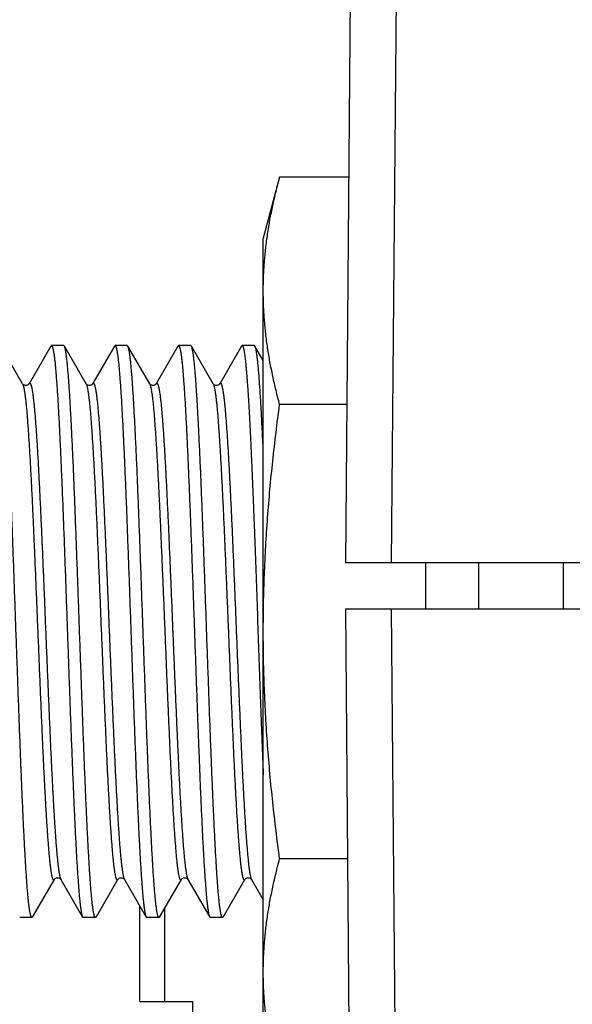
# Model space of a CAD drawing. Header units: inches. Extents: x 0 to 22, y 0 to 17.
# Tile 35 of 56: x 7.515 to 7.756, y 13.949 to 14.379. Entities that reach past the tile are written whole.
import ezdxf

# ---------------------------------------------------------------- set-up
doc = ezdxf.new("R2010")
doc.units = ezdxf.units.IN
doc.header["$LTSCALE"] = 1.21
doc.header["$MEASUREMENT"] = 0
doc.layers.get('0').update_dxf_attribs({"linetype": 'CONTINUOUS'})
doc.layers.add('DIMENSIONS', color=7, linetype='CONTINUOUS')
doc.styles.get("Standard").update_dxf_attribs({"font": 'txt', "width": 0.8})
doc.dimstyles.new('DIMSTYLE_1', dxfattribs={"dimtxt": 0.125, "dimasz": 0.18, "dimexe": 0.18, "dimexo": 0.0625, "dimgap": 0.09, "dimtad": 0, "dimtih": 1, "dimtoh": 1, "dimdec": 3, "dimzin": 4, "dimdsep": 46, "dimtxsty": 'STANDARD', "dimblk": '_FILLED', "dimblk1": '_FILLED', "dimblk2": '_FILLED', "dimcen": 0.09, "dimadec": 0, "dimazin": 0, "dimtp": 0.01, "dimtm": 0.01, "dimtfac": 1, "dimtdec": 3, "dimtofl": 0, "dimtmove": 0, "dimatfit": 3, "dimldrblk": '_FILLED', "dimfxl": 1, "dimtolj": 1, "dimtzin": 4, "dimarcsym": 0})

# ---------------------------------------------------------------- blocks, each defined once
blk = doc.blocks.new('_FILLED')
at = {"color": 0, "linetype": 'BYBLOCK'}
blk.add_solid([(0, 0), (-1, 0.1736), (-1, -0.1736)], dxfattribs=at)
blk = doc.blocks.new('*D0')
at = {"layer": 'DIMENSIONS', "color": 2, "linetype": 'CONTINUOUS'}
for p, q in [((6.30229, 14.52183), (6.30229, 14.88183)), ((7.61793, 14.52183), (6.17729, 14.52183)), ((7.61793, 13.74183), (6.17729, 13.74183)), ((6.30229, 13.74183), (6.30229, 13.38183))]:
    blk.add_line(p, q, dxfattribs=at)
at = {"layer": 'DIMENSIONS', "color": 2, "linetype": 'CONTINUOUS', "xscale": 0.18, "yscale": 0.18, "zscale": 0.18}
for p, rotation in [((6.30229, 14.52183), 270), ((6.30229, 13.74183), 90)]:
    blk.add_blockref('_FILLED', p, dxfattribs=dict(at, rotation=rotation))
at = {"layer": 'DIMENSIONS', "color": 2, "linetype": 'CONTINUOUS', "insert": (6.30229, 14.19433), "char_height": 0.125, "width": 1.225, "attachment_point": 2, "line_spacing_factor": 0.9}
blk.add_mtext('.780{\\Ftxt.shx;\\W1.000000;\\H0.125000; }[19.81]', dxfattribs=at)

msp = doc.modelspace()

# ---------------------------------------------------------------- linework, layer by layer
at = {"color": 7, "linetype": 'CONTINUOUS'}
for p, q in [((7.65729, 14.14183), (7.66043, 14.502)), ((7.62842, 14.31043), (7.62129, 14.28383)), ((7.65876, 14.31043), (7.62842, 14.31043)), ((7.62129, 13.93983), (7.62129, 14.28383)), ((7.51609, 14.22014), (7.50657, 14.23659)), ((7.52845, 14.23659), (7.51893, 14.22014)), ((7.52845, 14.23659), (7.52872, 14.23683)), ((7.53407, 14.23683), (7.52872, 14.23683)), ((7.53434, 14.23659), (7.53407, 14.23683)), ((7.54386, 14.22014), (7.53434, 14.23659)), ((7.55622, 14.23659), (7.5467, 14.22014)), ((7.55622, 14.23659), (7.55649, 14.23683)), ((7.56184, 14.23683), (7.55649, 14.23683)), ((7.56211, 14.23659), (7.56184, 14.23683)), ((7.57163, 14.22014), (7.56211, 14.23659)), ((7.58399, 14.23659), (7.57447, 14.22014)), ((7.58399, 14.23659), (7.58426, 14.23683)), ((7.58961, 14.23683), (7.58426, 14.23683)), ((7.58988, 14.23659), (7.58961, 14.23683)), ((7.5994, 14.22014), (7.58988, 14.23659)), ((7.61176, 14.23659), (7.60224, 14.22014)), ((7.61176, 14.23659), (7.61203, 14.23683)), ((7.61738, 14.23683), (7.61203, 14.23683)), ((7.61765, 14.23659), (7.61738, 14.23683)), ((7.62129, 14.2303), (7.61765, 14.23659)), ((7.65789, 14.21113), (7.62842, 14.21113)), ((11.65729, 14.14183), (7.65729, 14.14183)), ((7.69229, 14.12183), (7.69229, 14.14183)), ((7.71529, 14.14183), (7.71529, 14.12183)), ((7.75229, 14.14183), (7.75229, 14.12183)), ((7.66043, 13.76165), (7.65729, 14.12183)), ((7.65729, 14.12183), (11.65729, 14.12183)), ((7.65824, 14.01252), (7.62842, 14.01252)), ((7.52045, 13.98706), (7.52997, 14.00351)), ((7.53281, 14.00352), (7.53281, 14.00351)), ((7.53281, 14.00351), (7.54233, 13.98706)), ((7.54822, 13.98706), (7.55774, 14.00351)), ((7.56058, 14.00352), (7.56058, 14.00351)), ((7.56058, 14.00351), (7.5701, 13.98706)), ((7.57599, 13.98706), (7.58551, 14.00351)), ((7.58835, 14.00352), (7.58835, 14.00351)), ((7.58835, 14.00351), (7.59787, 13.98706)), ((7.60376, 13.98706), (7.61328, 14.00351)), ((7.61612, 14.00352), (7.61612, 14.00351)), ((7.61612, 14.00351), (7.62129, 13.99458)), ((7.56729, 13.95013), (7.56729, 13.99192)), ((7.57829, 13.95013), (7.57829, 13.99103)), ((7.52018, 13.98683), (7.51483, 13.98683)), ((7.52045, 13.98706), (7.52018, 13.98683)), ((7.54233, 13.98706), (7.5426, 13.98683)), ((7.54795, 13.98683), (7.5426, 13.98683)), ((7.54822, 13.98706), (7.54795, 13.98683)), ((7.5701, 13.98706), (7.57037, 13.98683)), ((7.57572, 13.98683), (7.57037, 13.98683)), ((7.57599, 13.98706), (7.57572, 13.98683)), ((7.59787, 13.98706), (7.59814, 13.98683)), ((7.60349, 13.98683), (7.59814, 13.98683)), ((7.60376, 13.98706), (7.60349, 13.98683)), ((7.56729, 13.95013), (7.59029, 13.95013)), ((7.59029, 13.95013), (7.59029, 13.92313))]:
    msp.add_line(p, q, dxfattribs=at)
at = {"color": 9, "linetype": 'CONTINUOUS'}
for p, q in [((7.67729, 14.14183), (7.67952, 14.39792)), ((7.67952, 13.86574), (7.67729, 14.12183))]:
    msp.add_line(p, q, dxfattribs=at)
at = {"color": 7, "linetype": 'CONTINUOUS'}
for points in [[(7.51893, 14.22014), (7.51892, 14.22013), (7.51888, 14.22008), (7.51881, 14.21999), (7.5187, 14.21987), (7.51852, 14.21974), (7.5183, 14.2196), (7.51801, 14.21949), (7.51769, 14.21942), (7.51736, 14.21942), (7.51701, 14.21949), (7.51671, 14.21961), (7.51647, 14.21975), (7.5163, 14.21989), (7.51619, 14.22), (7.51612, 14.22009), (7.51609, 14.22014), (7.51609, 14.22014)], [(7.5467, 14.22014), (7.54669, 14.22013), (7.54665, 14.22008), (7.54658, 14.21999), (7.54647, 14.21987), (7.54629, 14.21974), (7.54607, 14.2196), (7.54578, 14.21949), (7.54546, 14.21942), (7.54513, 14.21942), (7.54478, 14.21949), (7.54448, 14.21961), (7.54424, 14.21975), (7.54407, 14.21989), (7.54396, 14.22), (7.54389, 14.22009), (7.54386, 14.22014), (7.54386, 14.22014)], [(7.57447, 14.22014), (7.57446, 14.22013), (7.57442, 14.22008), (7.57435, 14.21999), (7.57424, 14.21987), (7.57406, 14.21974), (7.57384, 14.2196), (7.57355, 14.21949), (7.57323, 14.21942), (7.5729, 14.21942), (7.57255, 14.21949), (7.57225, 14.21961), (7.57201, 14.21975), (7.57184, 14.21989), (7.57173, 14.22), (7.57166, 14.22009), (7.57163, 14.22014), (7.57163, 14.22014)], [(7.60224, 14.22014), (7.60223, 14.22013), (7.60219, 14.22008), (7.60212, 14.21999), (7.60201, 14.21987), (7.60183, 14.21974), (7.60161, 14.2196), (7.60132, 14.21949), (7.601, 14.21942), (7.60067, 14.21942), (7.60032, 14.21949), (7.60002, 14.21961), (7.59978, 14.21975), (7.59961, 14.21989), (7.5995, 14.22), (7.59943, 14.22009), (7.5994, 14.22014), (7.5994, 14.22014)], [(7.52997, 14.00351), (7.52997, 14.00352), (7.53001, 14.00356), (7.53007, 14.00365), (7.53019, 14.00377), (7.53036, 14.00391), (7.53059, 14.00405), (7.53089, 14.00417), (7.53124, 14.00424), (7.53158, 14.00423), (7.5319, 14.00416), (7.53218, 14.00405), (7.53241, 14.00392), (7.53258, 14.00378), (7.5327, 14.00366), (7.53277, 14.00358), (7.53281, 14.00352), (7.53281, 14.00352)], [(7.55774, 14.00351), (7.55774, 14.00352), (7.55778, 14.00356), (7.55784, 14.00365), (7.55796, 14.00377), (7.55813, 14.00391), (7.55836, 14.00405), (7.55866, 14.00417), (7.55901, 14.00424), (7.55935, 14.00423), (7.55967, 14.00416), (7.55995, 14.00405), (7.56018, 14.00392), (7.56035, 14.00378), (7.56047, 14.00366), (7.56054, 14.00358), (7.56058, 14.00352), (7.56058, 14.00352)], [(7.58551, 14.00351), (7.58551, 14.00352), (7.58555, 14.00356), (7.58561, 14.00365), (7.58573, 14.00377), (7.5859, 14.00391), (7.58613, 14.00405), (7.58643, 14.00417), (7.58678, 14.00424), (7.58712, 14.00423), (7.58744, 14.00416), (7.58772, 14.00405), (7.58795, 14.00392), (7.58812, 14.00378), (7.58824, 14.00366), (7.58831, 14.00358), (7.58835, 14.00352), (7.58835, 14.00352)], [(7.61328, 14.00351), (7.61328, 14.00352), (7.61332, 14.00356), (7.61338, 14.00365), (7.6135, 14.00377), (7.61367, 14.00391), (7.6139, 14.00405), (7.6142, 14.00417), (7.61455, 14.00424), (7.61489, 14.00423), (7.61521, 14.00416), (7.61549, 14.00405), (7.61572, 14.00392), (7.61589, 14.00378), (7.61601, 14.00366), (7.61608, 14.00358), (7.61612, 14.00352), (7.61612, 14.00352)]]:
    msp.add_lwpolyline(points, dxfattribs=at)
for points, knots in [([(7.62129, 14.26078), (7.62129, 14.26286), (7.62137, 14.26701), (7.62173, 14.27324), (7.62233, 14.27946), (7.62315, 14.28568), (7.62418, 14.29189), (7.62541, 14.29809), (7.62682, 14.30427), (7.62787, 14.30838), (7.62842, 14.31043)], [0, 0, 0, 0, 0.123801, 0.24774, 0.371945, 0.496525, 0.62157, 0.747141, 0.873279, 1, 1, 1, 1]), ([(7.62842, 14.21113), (7.62787, 14.21318), (7.62682, 14.21729), (7.62541, 14.22348), (7.62418, 14.22968), (7.62315, 14.23588), (7.62233, 14.2421), (7.62173, 14.24832), (7.62137, 14.25455), (7.62129, 14.25871), (7.62129, 14.26078)], [0, 0, 0, 0, 0.126721, 0.252859, 0.37843, 0.503475, 0.628055, 0.75226, 0.876199, 1, 1, 1, 1]), ([(7.52018, 13.98683), (7.52016, 13.98683), (7.52013, 13.98683), (7.52007, 13.98686), (7.52002, 13.98691), (7.51997, 13.98697), (7.51991, 13.98706), (7.51986, 13.98716), (7.51981, 13.98727), (7.51975, 13.98741), (7.5197, 13.98756), (7.51963, 13.9878), (7.51954, 13.98815), (7.51943, 13.98862), (7.51932, 13.98916), (7.51922, 13.98977), (7.51911, 13.99045), (7.51901, 13.9912), (7.5189, 13.99203), (7.5188, 13.99292), (7.51865, 13.99424), (7.51847, 13.99607), (7.51826, 13.99846), (7.51805, 14.00111), (7.51783, 14.00402), (7.51762, 14.00718), (7.51741, 14.01059), (7.5172, 14.01422), (7.51699, 14.01809), (7.5167, 14.02366), (7.51634, 14.03113), (7.51591, 14.04063), (7.51549, 14.05079), (7.51507, 14.06151), (7.51464, 14.0727), (7.51422, 14.08425), (7.5138, 14.09606), (7.51337, 14.10802), (7.51295, 14.12001), (7.51253, 14.13192), (7.5121, 14.14365), (7.51168, 14.15508), (7.51126, 14.16611), (7.51083, 14.17664), (7.51041, 14.18657), (7.51005, 14.19443), (7.50976, 14.20035), (7.50955, 14.20448), (7.50934, 14.20841), (7.50913, 14.2121), (7.50892, 14.21557), (7.5087, 14.2188), (7.50849, 14.22178), (7.50828, 14.2245), (7.50807, 14.22696), (7.50789, 14.22885), (7.50774, 14.23022), (7.50764, 14.23115), (7.50753, 14.23201), (7.50742, 14.2328), (7.50732, 14.23352), (7.50721, 14.23417), (7.50711, 14.23475), (7.507, 14.23526), (7.50691, 14.23564), (7.50684, 14.2359), (7.50678, 14.23608), (7.50673, 14.23623), (7.50668, 14.23637), (7.50662, 14.23649), (7.50659, 14.23656), (7.50657, 14.23659)], [0, 0, 0, 0, 0.000215, 0.000454, 0.000733, 0.001063, 0.001451, 0.001901, 0.002417, 0.002998, 0.003647, 0.004364, 0.006005, 0.007924, 0.010122, 0.012598, 0.015354, 0.018386, 0.021696, 0.02528, 0.029137, 0.037664, 0.047257, 0.057896, 0.069557, 0.082213, 0.095835, 0.110393, 0.125852, 0.142178, 0.177277, 0.215366, 0.256092, 0.299081, 0.343934, 0.390237, 0.437562, 0.485472, 0.533522, 0.58127, 0.628272, 0.674096, 0.718317, 0.760525, 0.800332, 0.83737, 0.854743, 0.871297, 0.886995, 0.9018, 0.915679, 0.928599, 0.940532, 0.95145, 0.961329, 0.970146, 0.974151, 0.977883, 0.981342, 0.984524, 0.98743, 0.990058, 0.992406, 0.994476, 0.996268, 0.997059, 0.997782, 0.998437, 0.999024, 0.999544, 1, 1, 1, 1]), ([(7.52872, 14.23683), (7.52873, 14.23683), (7.52877, 14.23682), (7.52883, 14.23679), (7.52888, 14.23674), (7.52893, 14.23668), (7.52899, 14.2366), (7.52904, 14.2365), (7.52909, 14.23638), (7.52914, 14.23624), (7.5292, 14.23609), (7.52927, 14.23585), (7.52936, 14.2355), (7.52947, 14.23503), (7.52957, 14.23449), (7.52968, 14.23388), (7.52978, 14.2332), (7.52989, 14.23245), (7.53, 14.23163), (7.5301, 14.23074), (7.53025, 14.22941), (7.53043, 14.22759), (7.53064, 14.22519), (7.53085, 14.22254), (7.53106, 14.21963), (7.53128, 14.21647), (7.53149, 14.21307), (7.5317, 14.20943), (7.53191, 14.20557), (7.5322, 14.19999), (7.53256, 14.19253), (7.53298, 14.18303), (7.53341, 14.17287), (7.53383, 14.16214), (7.53425, 14.15095), (7.53468, 14.1394), (7.5351, 14.12759), (7.53552, 14.11564), (7.53595, 14.10365), (7.53637, 14.09173), (7.53679, 14.08001), (7.53722, 14.06857), (7.53764, 14.05754), (7.53806, 14.04701), (7.53849, 14.03708), (7.53885, 14.02922), (7.53913, 14.02331), (7.53935, 14.01917), (7.53956, 14.01525), (7.53977, 14.01155), (7.53998, 14.00808), (7.5402, 14.00485), (7.54041, 14.00188), (7.54062, 13.99915), (7.54083, 13.99669), (7.54101, 13.9948), (7.54116, 13.99343), (7.54126, 13.9925), (7.54137, 13.99164), (7.54148, 13.99085), (7.54158, 13.99013), (7.54169, 13.98948), (7.54179, 13.9889), (7.5419, 13.98839), (7.54199, 13.98802), (7.54206, 13.98775), (7.54212, 13.98758), (7.54217, 13.98742), (7.54222, 13.98728), (7.54227, 13.98717), (7.54231, 13.98709), (7.54233, 13.98706)], [0, 0, 0, 0, 0.000215, 0.000454, 0.000733, 0.001063, 0.001451, 0.001901, 0.002417, 0.002998, 0.003647, 0.004364, 0.006005, 0.007924, 0.010122, 0.012598, 0.015354, 0.018386, 0.021696, 0.02528, 0.029137, 0.037664, 0.047257, 0.057896, 0.069557, 0.082213, 0.095835, 0.110393, 0.125852, 0.142178, 0.177277, 0.215366, 0.256092, 0.299081, 0.343934, 0.390237, 0.437562, 0.485472, 0.533522, 0.58127, 0.628272, 0.674096, 0.718317, 0.760525, 0.800332, 0.83737, 0.854743, 0.871297, 0.886995, 0.9018, 0.915679, 0.928599, 0.940532, 0.95145, 0.961329, 0.970146, 0.974151, 0.977883, 0.981342, 0.984524, 0.98743, 0.990058, 0.992406, 0.994476, 0.996268, 0.997059, 0.997782, 0.998437, 0.999024, 0.999544, 1, 1, 1, 1]), ([(7.54795, 13.98683), (7.54793, 13.98683), (7.5479, 13.98683), (7.54784, 13.98686), (7.54779, 13.98691), (7.54774, 13.98697), (7.54768, 13.98706), (7.54763, 13.98716), (7.54758, 13.98727), (7.54752, 13.98741), (7.54747, 13.98756), (7.5474, 13.9878), (7.54731, 13.98815), (7.5472, 13.98862), (7.54709, 13.98916), (7.54699, 13.98977), (7.54688, 13.99045), (7.54678, 13.9912), (7.54667, 13.99203), (7.54657, 13.99292), (7.54642, 13.99424), (7.54624, 13.99607), (7.54603, 13.99846), (7.54582, 14.00111), (7.5456, 14.00402), (7.54539, 14.00718), (7.54518, 14.01059), (7.54497, 14.01422), (7.54476, 14.01809), (7.54447, 14.02366), (7.54411, 14.03113), (7.54368, 14.04063), (7.54326, 14.05079), (7.54284, 14.06151), (7.54241, 14.0727), (7.54199, 14.08425), (7.54157, 14.09606), (7.54114, 14.10802), (7.54072, 14.12001), (7.5403, 14.13192), (7.53987, 14.14365), (7.53945, 14.15508), (7.53903, 14.16611), (7.5386, 14.17664), (7.53818, 14.18657), (7.53782, 14.19443), (7.53753, 14.20035), (7.53732, 14.20448), (7.53711, 14.20841), (7.5369, 14.2121), (7.53669, 14.21557), (7.53647, 14.2188), (7.53626, 14.22178), (7.53605, 14.2245), (7.53584, 14.22696), (7.53566, 14.22885), (7.53551, 14.23022), (7.53541, 14.23115), (7.5353, 14.23201), (7.53519, 14.2328), (7.53509, 14.23352), (7.53498, 14.23417), (7.53488, 14.23475), (7.53477, 14.23526), (7.53468, 14.23564), (7.53461, 14.2359), (7.53455, 14.23608), (7.5345, 14.23623), (7.53445, 14.23637), (7.53439, 14.23649), (7.53436, 14.23656), (7.53434, 14.23659)], [0, 0, 0, 0, 0.000215, 0.000454, 0.000733, 0.001063, 0.001451, 0.001901, 0.002417, 0.002998, 0.003647, 0.004364, 0.006005, 0.007924, 0.010122, 0.012598, 0.015354, 0.018386, 0.021696, 0.02528, 0.029137, 0.037664, 0.047257, 0.057896, 0.069557, 0.082213, 0.095835, 0.110393, 0.125852, 0.142178, 0.177277, 0.215366, 0.256092, 0.299081, 0.343934, 0.390237, 0.437562, 0.485472, 0.533522, 0.58127, 0.628272, 0.674096, 0.718317, 0.760525, 0.800332, 0.83737, 0.854743, 0.871297, 0.886995, 0.9018, 0.915679, 0.928599, 0.940532, 0.95145, 0.961329, 0.970146, 0.974151, 0.977883, 0.981342, 0.984524, 0.98743, 0.990058, 0.992406, 0.994476, 0.996268, 0.997059, 0.997782, 0.998437, 0.999024, 0.999544, 1, 1, 1, 1]), ([(7.55649, 14.23683), (7.5565, 14.23683), (7.55654, 14.23682), (7.5566, 14.23679), (7.55665, 14.23674), (7.5567, 14.23668), (7.55676, 14.2366), (7.55681, 14.2365), (7.55686, 14.23638), (7.55691, 14.23624), (7.55697, 14.23609), (7.55704, 14.23585), (7.55713, 14.2355), (7.55724, 14.23503), (7.55734, 14.23449), (7.55745, 14.23388), (7.55755, 14.2332), (7.55766, 14.23245), (7.55777, 14.23163), (7.55787, 14.23074), (7.55802, 14.22941), (7.5582, 14.22759), (7.55841, 14.22519), (7.55862, 14.22254), (7.55883, 14.21963), (7.55905, 14.21647), (7.55926, 14.21307), (7.55947, 14.20943), (7.55968, 14.20557), (7.55997, 14.19999), (7.56033, 14.19253), (7.56075, 14.18303), (7.56118, 14.17287), (7.5616, 14.16214), (7.56202, 14.15095), (7.56245, 14.1394), (7.56287, 14.12759), (7.56329, 14.11564), (7.56372, 14.10365), (7.56414, 14.09173), (7.56456, 14.08001), (7.56499, 14.06857), (7.56541, 14.05754), (7.56583, 14.04701), (7.56626, 14.03708), (7.56662, 14.02922), (7.5669, 14.02331), (7.56712, 14.01917), (7.56733, 14.01525), (7.56754, 14.01155), (7.56775, 14.00808), (7.56797, 14.00485), (7.56818, 14.00188), (7.56839, 13.99915), (7.5686, 13.99669), (7.56878, 13.9948), (7.56893, 13.99343), (7.56903, 13.9925), (7.56914, 13.99164), (7.56925, 13.99085), (7.56935, 13.99013), (7.56946, 13.98948), (7.56956, 13.9889), (7.56967, 13.98839), (7.56976, 13.98802), (7.56983, 13.98775), (7.56989, 13.98758), (7.56994, 13.98742), (7.56999, 13.98728), (7.57004, 13.98717), (7.57008, 13.98709), (7.5701, 13.98706)], [0, 0, 0, 0, 0.000215, 0.000454, 0.000733, 0.001063, 0.001451, 0.001901, 0.002417, 0.002998, 0.003647, 0.004364, 0.006005, 0.007924, 0.010122, 0.012598, 0.015354, 0.018386, 0.021696, 0.02528, 0.029137, 0.037664, 0.047257, 0.057896, 0.069557, 0.082213, 0.095835, 0.110393, 0.125852, 0.142178, 0.177277, 0.215366, 0.256092, 0.299081, 0.343934, 0.390237, 0.437562, 0.485472, 0.533522, 0.58127, 0.628272, 0.674096, 0.718317, 0.760525, 0.800332, 0.83737, 0.854743, 0.871297, 0.886995, 0.9018, 0.915679, 0.928599, 0.940532, 0.95145, 0.961329, 0.970146, 0.974151, 0.977883, 0.981342, 0.984524, 0.98743, 0.990058, 0.992406, 0.994476, 0.996268, 0.997059, 0.997782, 0.998437, 0.999024, 0.999544, 1, 1, 1, 1]), ([(7.57572, 13.98683), (7.5757, 13.98683), (7.57567, 13.98683), (7.57561, 13.98686), (7.57556, 13.98691), (7.57551, 13.98697), (7.57545, 13.98706), (7.5754, 13.98716), (7.57535, 13.98727), (7.57529, 13.98741), (7.57524, 13.98756), (7.57517, 13.9878), (7.57508, 13.98815), (7.57497, 13.98862), (7.57486, 13.98916), (7.57476, 13.98977), (7.57465, 13.99045), (7.57455, 13.9912), (7.57444, 13.99203), (7.57434, 13.99292), (7.57419, 13.99424), (7.57401, 13.99607), (7.5738, 13.99846), (7.57359, 14.00111), (7.57337, 14.00402), (7.57316, 14.00718), (7.57295, 14.01059), (7.57274, 14.01422), (7.57253, 14.01809), (7.57224, 14.02366), (7.57188, 14.03113), (7.57145, 14.04063), (7.57103, 14.05079), (7.57061, 14.06151), (7.57018, 14.0727), (7.56976, 14.08425), (7.56934, 14.09606), (7.56891, 14.10802), (7.56849, 14.12001), (7.56807, 14.13192), (7.56764, 14.14365), (7.56722, 14.15508), (7.5668, 14.16611), (7.56637, 14.17664), (7.56595, 14.18657), (7.56559, 14.19443), (7.5653, 14.20035), (7.56509, 14.20448), (7.56488, 14.20841), (7.56467, 14.2121), (7.56446, 14.21557), (7.56424, 14.2188), (7.56403, 14.22178), (7.56382, 14.2245), (7.56361, 14.22696), (7.56343, 14.22885), (7.56328, 14.23022), (7.56318, 14.23115), (7.56307, 14.23201), (7.56296, 14.2328), (7.56286, 14.23352), (7.56275, 14.23417), (7.56265, 14.23475), (7.56254, 14.23526), (7.56245, 14.23564), (7.56238, 14.2359), (7.56232, 14.23608), (7.56227, 14.23623), (7.56222, 14.23637), (7.56216, 14.23649), (7.56213, 14.23656), (7.56211, 14.23659)], [0, 0, 0, 0, 0.000215, 0.000454, 0.000733, 0.001063, 0.001451, 0.001901, 0.002417, 0.002998, 0.003647, 0.004364, 0.006005, 0.007924, 0.010122, 0.012598, 0.015354, 0.018386, 0.021696, 0.02528, 0.029137, 0.037664, 0.047257, 0.057896, 0.069557, 0.082213, 0.095835, 0.110393, 0.125852, 0.142178, 0.177277, 0.215366, 0.256092, 0.299081, 0.343934, 0.390237, 0.437562, 0.485472, 0.533522, 0.58127, 0.628272, 0.674096, 0.718317, 0.760525, 0.800332, 0.83737, 0.854743, 0.871297, 0.886995, 0.9018, 0.915679, 0.928599, 0.940532, 0.95145, 0.961329, 0.970146, 0.974151, 0.977883, 0.981342, 0.984524, 0.98743, 0.990058, 0.992406, 0.994476, 0.996268, 0.997059, 0.997782, 0.998437, 0.999024, 0.999544, 1, 1, 1, 1]), ([(7.58426, 14.23683), (7.58427, 14.23683), (7.58431, 14.23682), (7.58437, 14.23679), (7.58442, 14.23674), (7.58447, 14.23668), (7.58453, 14.2366), (7.58458, 14.2365), (7.58463, 14.23638), (7.58468, 14.23624), (7.58474, 14.23609), (7.58481, 14.23585), (7.5849, 14.2355), (7.58501, 14.23503), (7.58511, 14.23449), (7.58522, 14.23388), (7.58532, 14.2332), (7.58543, 14.23245), (7.58554, 14.23163), (7.58564, 14.23074), (7.58579, 14.22941), (7.58597, 14.22759), (7.58618, 14.22519), (7.58639, 14.22254), (7.5866, 14.21963), (7.58682, 14.21647), (7.58703, 14.21307), (7.58724, 14.20943), (7.58745, 14.20557), (7.58774, 14.19999), (7.5881, 14.19253), (7.58852, 14.18303), (7.58895, 14.17287), (7.58937, 14.16214), (7.58979, 14.15095), (7.59022, 14.1394), (7.59064, 14.12759), (7.59106, 14.11564), (7.59149, 14.10365), (7.59191, 14.09173), (7.59233, 14.08001), (7.59276, 14.06857), (7.59318, 14.05754), (7.5936, 14.04701), (7.59403, 14.03708), (7.59439, 14.02922), (7.59467, 14.02331), (7.59489, 14.01917), (7.5951, 14.01525), (7.59531, 14.01155), (7.59552, 14.00808), (7.59574, 14.00485), (7.59595, 14.00188), (7.59616, 13.99915), (7.59637, 13.99669), (7.59655, 13.9948), (7.5967, 13.99343), (7.5968, 13.9925), (7.59691, 13.99164), (7.59702, 13.99085), (7.59712, 13.99013), (7.59723, 13.98948), (7.59733, 13.9889), (7.59744, 13.98839), (7.59753, 13.98802), (7.5976, 13.98775), (7.59766, 13.98758), (7.59771, 13.98742), (7.59776, 13.98728), (7.59781, 13.98717), (7.59785, 13.98709), (7.59787, 13.98706)], [0, 0, 0, 0, 0.000215, 0.000454, 0.000733, 0.001063, 0.001451, 0.001901, 0.002417, 0.002998, 0.003647, 0.004364, 0.006005, 0.007924, 0.010122, 0.012598, 0.015354, 0.018386, 0.021696, 0.02528, 0.029137, 0.037664, 0.047257, 0.057896, 0.069557, 0.082213, 0.095835, 0.110393, 0.125852, 0.142178, 0.177277, 0.215366, 0.256092, 0.299081, 0.343934, 0.390237, 0.437562, 0.485472, 0.533522, 0.58127, 0.628272, 0.674096, 0.718317, 0.760525, 0.800332, 0.83737, 0.854743, 0.871297, 0.886995, 0.9018, 0.915679, 0.928599, 0.940532, 0.95145, 0.961329, 0.970146, 0.974151, 0.977883, 0.981342, 0.984524, 0.98743, 0.990058, 0.992406, 0.994476, 0.996268, 0.997059, 0.997782, 0.998437, 0.999024, 0.999544, 1, 1, 1, 1]), ([(7.60349, 13.98683), (7.60347, 13.98683), (7.60344, 13.98683), (7.60338, 13.98686), (7.60333, 13.98691), (7.60328, 13.98697), (7.60322, 13.98706), (7.60317, 13.98716), (7.60312, 13.98727), (7.60306, 13.98741), (7.60301, 13.98756), (7.60294, 13.9878), (7.60285, 13.98815), (7.60274, 13.98862), (7.60263, 13.98916), (7.60253, 13.98977), (7.60242, 13.99045), (7.60232, 13.9912), (7.60221, 13.99203), (7.60211, 13.99292), (7.60196, 13.99424), (7.60178, 13.99607), (7.60157, 13.99846), (7.60136, 14.00111), (7.60114, 14.00402), (7.60093, 14.00718), (7.60072, 14.01059), (7.60051, 14.01422), (7.6003, 14.01809), (7.60001, 14.02366), (7.59965, 14.03113), (7.59922, 14.04063), (7.5988, 14.05079), (7.59838, 14.06151), (7.59795, 14.0727), (7.59753, 14.08425), (7.59711, 14.09606), (7.59668, 14.10802), (7.59626, 14.12001), (7.59584, 14.13192), (7.59541, 14.14365), (7.59499, 14.15508), (7.59457, 14.16611), (7.59414, 14.17664), (7.59372, 14.18657), (7.59336, 14.19443), (7.59307, 14.20035), (7.59286, 14.20448), (7.59265, 14.20841), (7.59244, 14.2121), (7.59223, 14.21557), (7.59201, 14.2188), (7.5918, 14.22178), (7.59159, 14.2245), (7.59138, 14.22696), (7.5912, 14.22885), (7.59105, 14.23022), (7.59095, 14.23115), (7.59084, 14.23201), (7.59073, 14.2328), (7.59063, 14.23352), (7.59052, 14.23417), (7.59042, 14.23475), (7.59031, 14.23526), (7.59022, 14.23564), (7.59015, 14.2359), (7.59009, 14.23608), (7.59004, 14.23623), (7.58999, 14.23637), (7.58993, 14.23649), (7.5899, 14.23656), (7.58988, 14.23659)], [0, 0, 0, 0, 0.000215, 0.000454, 0.000733, 0.001063, 0.001451, 0.001901, 0.002416, 0.002998, 0.003647, 0.004364, 0.006005, 0.007924, 0.010122, 0.012598, 0.015353, 0.018386, 0.021695, 0.02528, 0.029137, 0.037664, 0.047257, 0.057896, 0.069556, 0.082212, 0.095834, 0.110392, 0.125852, 0.142178, 0.177276, 0.215365, 0.256092, 0.29908, 0.343933, 0.390236, 0.437562, 0.485471, 0.533522, 0.581269, 0.628272, 0.674096, 0.718316, 0.760525, 0.800332, 0.83737, 0.854742, 0.871297, 0.886995, 0.9018, 0.915679, 0.928599, 0.940532, 0.95145, 0.961329, 0.970146, 0.974151, 0.977883, 0.981342, 0.984524, 0.98743, 0.990058, 0.992406, 0.994476, 0.996268, 0.997059, 0.997782, 0.998437, 0.999024, 0.999544, 1, 1, 1, 1]), ([(7.61203, 14.23683), (7.61204, 14.23683), (7.61206, 14.23682), (7.6121, 14.23681), (7.61214, 14.23679), (7.61217, 14.23676), (7.61221, 14.23672), (7.61225, 14.23667), (7.61228, 14.23662), (7.61233, 14.23653), (7.61239, 14.2364), (7.61247, 14.23621), (7.61254, 14.236), (7.61261, 14.23575), (7.61268, 14.23546), (7.61275, 14.23514), (7.61283, 14.23479), (7.61293, 14.23426), (7.61305, 14.23351), (7.61319, 14.23252), (7.61334, 14.23139), (7.61348, 14.23014), (7.61362, 14.22876), (7.61377, 14.22726), (7.61391, 14.22563), (7.61406, 14.22388), (7.6142, 14.22201), (7.6144, 14.21928), (7.61465, 14.21558), (7.61493, 14.21082), (7.61522, 14.20563), (7.61551, 14.20004), (7.6158, 14.19407), (7.61609, 14.18775), (7.61637, 14.1811), (7.61666, 14.17416), (7.61695, 14.16695), (7.61734, 14.15689), (7.61783, 14.14389), (7.6184, 14.12793), (7.61897, 14.11169), (7.61955, 14.09546), (7.62012, 14.07951), (7.62069, 14.06411), (7.62109, 14.05406), (7.62129, 14.04917)], [0, 0, 0, 0, 0.000194, 0.000397, 0.00062, 0.000867, 0.001145, 0.001456, 0.001804, 0.002189, 0.003078, 0.004129, 0.005347, 0.006735, 0.008292, 0.010021, 0.011922, 0.013995, 0.018656, 0.024002, 0.030031, 0.036736, 0.044112, 0.052151, 0.060846, 0.070188, 0.080166, 0.090771, 0.113815, 0.139224, 0.166888, 0.19669, 0.228504, 0.262193, 0.297614, 0.334615, 0.373037, 0.412717, 0.495165, 0.580547, 0.667404, 0.754248, 0.839594, 0.921981, 1, 1, 1, 1]), ([(7.62129, 14.19098), (7.62114, 14.19415), (7.62092, 14.1988), (7.62061, 14.20484), (7.62039, 14.20901), (7.62016, 14.21292), (7.61993, 14.21656), (7.61971, 14.21992), (7.61948, 14.223), (7.61925, 14.22578), (7.61906, 14.22791), (7.6189, 14.22946), (7.61879, 14.23051), (7.61868, 14.23148), (7.61856, 14.23237), (7.61845, 14.23318), (7.61834, 14.23391), (7.61822, 14.23455), (7.61811, 14.23512), (7.61801, 14.23554), (7.61793, 14.23584), (7.61788, 14.23603), (7.61782, 14.2362), (7.61776, 14.23635), (7.61771, 14.23648), (7.61767, 14.23656), (7.61765, 14.23659)], [0, 0, 0, 0, 0.208137, 0.304654, 0.395793, 0.481312, 0.560989, 0.634614, 0.701996, 0.762959, 0.817349, 0.842035, 0.865028, 0.886315, 0.905884, 0.923724, 0.939827, 0.954188, 0.966803, 0.977675, 0.98246, 0.986813, 0.990738, 0.994239, 0.997323, 1, 1, 1, 1]), ([(7.62129, 14.11183), (7.62129, 14.11598), (7.62137, 14.12428), (7.62173, 14.13673), (7.62233, 14.14917), (7.62314, 14.1616), (7.62418, 14.17401), (7.62581, 14.19054), (7.62732, 14.2029), (7.62842, 14.21113)], [0, 0, 0, 0, 0.125, 0.250001, 0.375001, 0.500002, 0.625003, 0.750004, 1, 1, 1, 1]), ([(7.62842, 14.01252), (7.62732, 14.02075), (7.62581, 14.03312), (7.62418, 14.04964), (7.62314, 14.06205), (7.62233, 14.07448), (7.62173, 14.08692), (7.62137, 14.09937), (7.62129, 14.10768), (7.62129, 14.11183)], [0, 0, 0, 0, 0.249996, 0.374997, 0.499998, 0.624999, 0.749999, 0.875, 1, 1, 1, 1]), ([(7.62129, 13.96287), (7.62129, 13.96495), (7.62137, 13.9691), (7.62173, 13.97533), (7.62233, 13.98155), (7.62315, 13.98777), (7.62418, 13.99398), (7.62541, 14.00017), (7.62682, 14.00636), (7.62787, 14.01047), (7.62842, 14.01252)], [0, 0, 0, 0, 0.123801, 0.24774, 0.371945, 0.496525, 0.62157, 0.747141, 0.873279, 1, 1, 1, 1]), ([(7.62842, 13.91322), (7.62787, 13.91527), (7.62682, 13.91938), (7.62541, 13.92557), (7.62418, 13.93176), (7.62315, 13.93797), (7.62233, 13.94419), (7.62173, 13.95041), (7.62137, 13.95664), (7.62129, 13.96079), (7.62129, 13.96287)], [0, 0, 0, 0, 0.126721, 0.252859, 0.37843, 0.503475, 0.628055, 0.75226, 0.876199, 1, 1, 1, 1])]:
    msp.add_open_spline(points, degree=3, knots=knots, dxfattribs=at)
at = {"color": 9, "linetype": 'CONTINUOUS'}
for points, knots in [([(7.51609, 14.22014), (7.5161, 14.22011), (7.51614, 14.22004), (7.5162, 14.21992), (7.51625, 14.21978), (7.51633, 14.21957), (7.51642, 14.21927), (7.51653, 14.21885), (7.51663, 14.21837), (7.51674, 14.21783), (7.51685, 14.21722), (7.51696, 14.21655), (7.51707, 14.21582), (7.51717, 14.21502), (7.51728, 14.21416), (7.51743, 14.21289), (7.51762, 14.21116), (7.51783, 14.2089), (7.51805, 14.2064), (7.51826, 14.20368), (7.51848, 14.20074), (7.5187, 14.19758), (7.51891, 14.19421), (7.51921, 14.18934), (7.51958, 14.18279), (7.52001, 14.17444), (7.52044, 14.16548), (7.52087, 14.15601), (7.5213, 14.14611), (7.52173, 14.13588), (7.52216, 14.12543), (7.52259, 14.11483), (7.52303, 14.10422), (7.52346, 14.09367), (7.52389, 14.0833), (7.52432, 14.0732), (7.52475, 14.06348), (7.52518, 14.05422), (7.52562, 14.04551), (7.52598, 14.03865), (7.52628, 14.03349), (7.52649, 14.0299), (7.52671, 14.02651), (7.52693, 14.02332), (7.52714, 14.02035), (7.52736, 14.0176), (7.52757, 14.01507), (7.52779, 14.01278), (7.52797, 14.01102), (7.52812, 14.00973), (7.52823, 14.00885), (7.52834, 14.00804), (7.52845, 14.00729), (7.52856, 14.0066), (7.52866, 14.00598), (7.52877, 14.00542), (7.52888, 14.00492), (7.52899, 14.00449), (7.52908, 14.00417), (7.52915, 14.00395), (7.52921, 14.0038), (7.52926, 14.00368), (7.52932, 14.00357), (7.52937, 14.00347), (7.52942, 14.00339), (7.52948, 14.00333), (7.52953, 14.00328), (7.52959, 14.00325), (7.52964, 14.00324), (7.5297, 14.00324), (7.52976, 14.00327), (7.52981, 14.0033), (7.52987, 14.00336), (7.52992, 14.00343), (7.52995, 14.00348), (7.52997, 14.00351)], [0, 0, 0, 0, 0.000529, 0.001125, 0.00179, 0.002524, 0.004205, 0.006171, 0.008424, 0.010966, 0.013795, 0.016911, 0.020313, 0.023999, 0.027968, 0.032218, 0.04155, 0.051974, 0.063467, 0.076002, 0.08955, 0.104078, 0.119552, 0.135935, 0.17127, 0.209744, 0.250988, 0.294606, 0.34018, 0.387271, 0.435428, 0.484186, 0.533077, 0.581632, 0.629383, 0.675871, 0.720649, 0.763288, 0.803378, 0.840534, 0.857899, 0.8744, 0.889996, 0.904652, 0.918331, 0.931003, 0.942635, 0.953203, 0.962681, 0.967005, 0.971048, 0.97481, 0.978287, 0.981479, 0.984385, 0.987002, 0.989332, 0.991374, 0.99313, 0.993901, 0.994603, 0.995235, 0.9958, 0.996298, 0.996734, 0.99711, 0.997433, 0.997715, 0.99797, 0.99822, 0.998485, 0.998785, 0.999132, 0.999536, 1, 1, 1, 1]), ([(7.51893, 14.22014), (7.51894, 14.22017), (7.51898, 14.22023), (7.51903, 14.2203), (7.51909, 14.22035), (7.51914, 14.22039), (7.5192, 14.22041), (7.51925, 14.22041), (7.51931, 14.2204), (7.51937, 14.22037), (7.51942, 14.22032), (7.51947, 14.22026), (7.51953, 14.22018), (7.51958, 14.22009), (7.51964, 14.21998), (7.51969, 14.21985), (7.51974, 14.21971), (7.51982, 14.21948), (7.51991, 14.21916), (7.52002, 14.21873), (7.52013, 14.21824), (7.52023, 14.21767), (7.52034, 14.21705), (7.52045, 14.21636), (7.52056, 14.21561), (7.52067, 14.2148), (7.52078, 14.21392), (7.52092, 14.21264), (7.52111, 14.21087), (7.52132, 14.20858), (7.52154, 14.20605), (7.52176, 14.2033), (7.52197, 14.20033), (7.52219, 14.19714), (7.5224, 14.19375), (7.52262, 14.19016), (7.52292, 14.18501), (7.52328, 14.17814), (7.52371, 14.16944), (7.52415, 14.16018), (7.52458, 14.15045), (7.52501, 14.14036), (7.52544, 14.12998), (7.52587, 14.11944), (7.5263, 14.10882), (7.52674, 14.09823), (7.52717, 14.08777), (7.5276, 14.07754), (7.52803, 14.06764), (7.52846, 14.05817), (7.52889, 14.04922), (7.52932, 14.04086), (7.52969, 14.03432), (7.52999, 14.02944), (7.5302, 14.02608), (7.53042, 14.02292), (7.53063, 14.01997), (7.53085, 14.01725), (7.53107, 14.01475), (7.53128, 14.01249), (7.53147, 14.01076), (7.53162, 14.00949), (7.53172, 14.00863), (7.53183, 14.00784), (7.53194, 14.0071), (7.53205, 14.00643), (7.53216, 14.00582), (7.53226, 14.00528), (7.53237, 14.0048), (7.53248, 14.00439), (7.53257, 14.00408), (7.53265, 14.00387), (7.5327, 14.00373), (7.53276, 14.00362), (7.53279, 14.00354), (7.53281, 14.00351)], [0, 0, 0, 0, 0.000464, 0.000868, 0.001215, 0.001515, 0.00178, 0.00203, 0.002285, 0.002567, 0.00289, 0.003267, 0.003702, 0.0042, 0.004765, 0.005397, 0.006098, 0.00687, 0.008626, 0.010668, 0.012998, 0.015615, 0.01852, 0.021712, 0.02519, 0.028951, 0.032995, 0.037318, 0.046796, 0.057364, 0.068997, 0.081668, 0.095347, 0.110003, 0.1256, 0.1421, 0.159465, 0.196621, 0.236711, 0.27935, 0.324128, 0.370616, 0.418367, 0.466922, 0.515813, 0.564571, 0.612728, 0.659819, 0.705393, 0.749012, 0.790256, 0.82873, 0.864064, 0.880447, 0.895922, 0.91045, 0.923997, 0.936533, 0.948026, 0.95845, 0.967782, 0.972032, 0.976001, 0.979687, 0.983089, 0.986205, 0.989034, 0.991576, 0.993829, 0.995795, 0.997476, 0.99821, 0.998875, 0.999471, 1, 1, 1, 1]), ([(7.54386, 14.22014), (7.54387, 14.22011), (7.54391, 14.22004), (7.54397, 14.21992), (7.54402, 14.21978), (7.5441, 14.21957), (7.54419, 14.21927), (7.5443, 14.21885), (7.5444, 14.21837), (7.54451, 14.21783), (7.54462, 14.21722), (7.54473, 14.21655), (7.54484, 14.21582), (7.54494, 14.21502), (7.54505, 14.21416), (7.5452, 14.21289), (7.54539, 14.21116), (7.5456, 14.2089), (7.54582, 14.2064), (7.54603, 14.20368), (7.54625, 14.20074), (7.54647, 14.19758), (7.54668, 14.19421), (7.54698, 14.18934), (7.54735, 14.18279), (7.54778, 14.17444), (7.54821, 14.16548), (7.54864, 14.15601), (7.54907, 14.14611), (7.5495, 14.13588), (7.54993, 14.12543), (7.55036, 14.11483), (7.5508, 14.10422), (7.55123, 14.09367), (7.55166, 14.0833), (7.55209, 14.0732), (7.55252, 14.06348), (7.55295, 14.05422), (7.55339, 14.04551), (7.55375, 14.03865), (7.55405, 14.03349), (7.55426, 14.0299), (7.55448, 14.02651), (7.5547, 14.02332), (7.55491, 14.02035), (7.55513, 14.0176), (7.55534, 14.01507), (7.55556, 14.01278), (7.55574, 14.01102), (7.55589, 14.00973), (7.556, 14.00885), (7.55611, 14.00804), (7.55622, 14.00729), (7.55633, 14.0066), (7.55643, 14.00598), (7.55654, 14.00542), (7.55665, 14.00492), (7.55676, 14.00449), (7.55685, 14.00417), (7.55692, 14.00395), (7.55698, 14.0038), (7.55703, 14.00368), (7.55709, 14.00357), (7.55714, 14.00347), (7.55719, 14.00339), (7.55725, 14.00333), (7.5573, 14.00328), (7.55736, 14.00325), (7.55741, 14.00324), (7.55747, 14.00324), (7.55753, 14.00327), (7.55758, 14.0033), (7.55764, 14.00336), (7.55769, 14.00343), (7.55772, 14.00348), (7.55774, 14.00351)], [0, 0, 0, 0, 0.000529, 0.001125, 0.00179, 0.002524, 0.004205, 0.006171, 0.008424, 0.010966, 0.013795, 0.016911, 0.020313, 0.023999, 0.027968, 0.032218, 0.04155, 0.051974, 0.063467, 0.076002, 0.08955, 0.104078, 0.119552, 0.135935, 0.17127, 0.209744, 0.250988, 0.294606, 0.34018, 0.387271, 0.435428, 0.484186, 0.533077, 0.581632, 0.629383, 0.675871, 0.720649, 0.763288, 0.803378, 0.840534, 0.857899, 0.8744, 0.889996, 0.904652, 0.918331, 0.931003, 0.942635, 0.953203, 0.962681, 0.967005, 0.971048, 0.97481, 0.978287, 0.981479, 0.984385, 0.987002, 0.989332, 0.991374, 0.99313, 0.993901, 0.994603, 0.995235, 0.9958, 0.996298, 0.996734, 0.99711, 0.997433, 0.997715, 0.99797, 0.99822, 0.998485, 0.998785, 0.999132, 0.999536, 1, 1, 1, 1]), ([(7.5467, 14.22014), (7.54671, 14.22017), (7.54675, 14.22023), (7.5468, 14.2203), (7.54686, 14.22035), (7.54691, 14.22039), (7.54697, 14.22041), (7.54702, 14.22041), (7.54708, 14.2204), (7.54714, 14.22037), (7.54719, 14.22032), (7.54724, 14.22026), (7.5473, 14.22018), (7.54735, 14.22009), (7.54741, 14.21998), (7.54746, 14.21985), (7.54751, 14.21971), (7.54759, 14.21948), (7.54768, 14.21916), (7.54779, 14.21873), (7.5479, 14.21824), (7.548, 14.21767), (7.54811, 14.21705), (7.54822, 14.21636), (7.54833, 14.21561), (7.54844, 14.2148), (7.54855, 14.21392), (7.54869, 14.21264), (7.54888, 14.21087), (7.54909, 14.20858), (7.54931, 14.20605), (7.54953, 14.2033), (7.54974, 14.20033), (7.54996, 14.19714), (7.55017, 14.19375), (7.55039, 14.19016), (7.55069, 14.18501), (7.55105, 14.17814), (7.55148, 14.16944), (7.55192, 14.16018), (7.55235, 14.15045), (7.55278, 14.14036), (7.55321, 14.12998), (7.55364, 14.11944), (7.55407, 14.10882), (7.55451, 14.09823), (7.55494, 14.08777), (7.55537, 14.07754), (7.5558, 14.06764), (7.55623, 14.05817), (7.55666, 14.04922), (7.55709, 14.04086), (7.55746, 14.03432), (7.55776, 14.02944), (7.55797, 14.02608), (7.55819, 14.02292), (7.5584, 14.01997), (7.55862, 14.01725), (7.55884, 14.01475), (7.55905, 14.01249), (7.55924, 14.01076), (7.55939, 14.00949), (7.55949, 14.00863), (7.5596, 14.00784), (7.55971, 14.0071), (7.55982, 14.00643), (7.55993, 14.00582), (7.56003, 14.00528), (7.56014, 14.0048), (7.56025, 14.00439), (7.56034, 14.00408), (7.56042, 14.00387), (7.56047, 14.00373), (7.56053, 14.00362), (7.56056, 14.00354), (7.56058, 14.00351)], [0, 0, 0, 0, 0.000464, 0.000868, 0.001215, 0.001515, 0.00178, 0.00203, 0.002285, 0.002567, 0.00289, 0.003267, 0.003702, 0.0042, 0.004765, 0.005397, 0.006098, 0.00687, 0.008626, 0.010668, 0.012998, 0.015615, 0.01852, 0.021712, 0.02519, 0.028951, 0.032995, 0.037318, 0.046796, 0.057364, 0.068997, 0.081668, 0.095347, 0.110003, 0.1256, 0.1421, 0.159465, 0.196621, 0.236711, 0.27935, 0.324128, 0.370616, 0.418367, 0.466922, 0.515813, 0.564571, 0.612728, 0.659819, 0.705393, 0.749012, 0.790256, 0.82873, 0.864064, 0.880447, 0.895922, 0.91045, 0.923997, 0.936533, 0.948026, 0.95845, 0.967782, 0.972032, 0.976001, 0.979687, 0.983089, 0.986205, 0.989034, 0.991576, 0.993829, 0.995795, 0.997476, 0.99821, 0.998875, 0.999471, 1, 1, 1, 1]), ([(7.57163, 14.22014), (7.57164, 14.22011), (7.57168, 14.22004), (7.57174, 14.21992), (7.57179, 14.21978), (7.57187, 14.21957), (7.57196, 14.21927), (7.57207, 14.21885), (7.57217, 14.21837), (7.57228, 14.21783), (7.57239, 14.21722), (7.5725, 14.21655), (7.57261, 14.21582), (7.57271, 14.21502), (7.57282, 14.21416), (7.57297, 14.21289), (7.57316, 14.21116), (7.57337, 14.2089), (7.57359, 14.2064), (7.5738, 14.20368), (7.57402, 14.20074), (7.57424, 14.19758), (7.57445, 14.19421), (7.57475, 14.18934), (7.57512, 14.18279), (7.57555, 14.17444), (7.57598, 14.16548), (7.57641, 14.15601), (7.57684, 14.14611), (7.57727, 14.13588), (7.5777, 14.12543), (7.57813, 14.11483), (7.57857, 14.10422), (7.579, 14.09367), (7.57943, 14.0833), (7.57986, 14.0732), (7.58029, 14.06348), (7.58072, 14.05422), (7.58116, 14.04551), (7.58152, 14.03865), (7.58182, 14.03349), (7.58203, 14.0299), (7.58225, 14.02651), (7.58247, 14.02332), (7.58268, 14.02035), (7.5829, 14.0176), (7.58311, 14.01507), (7.58333, 14.01278), (7.58351, 14.01102), (7.58366, 14.00973), (7.58377, 14.00885), (7.58388, 14.00804), (7.58399, 14.00729), (7.5841, 14.0066), (7.5842, 14.00598), (7.58431, 14.00542), (7.58442, 14.00492), (7.58453, 14.00449), (7.58462, 14.00417), (7.58469, 14.00395), (7.58475, 14.0038), (7.5848, 14.00368), (7.58486, 14.00357), (7.58491, 14.00347), (7.58496, 14.00339), (7.58502, 14.00333), (7.58507, 14.00328), (7.58513, 14.00325), (7.58518, 14.00324), (7.58524, 14.00324), (7.5853, 14.00327), (7.58535, 14.0033), (7.58541, 14.00336), (7.58546, 14.00343), (7.58549, 14.00348), (7.58551, 14.00351)], [0, 0, 0, 0, 0.000529, 0.001125, 0.00179, 0.002524, 0.004205, 0.006171, 0.008424, 0.010966, 0.013795, 0.016911, 0.020313, 0.023999, 0.027968, 0.032218, 0.04155, 0.051974, 0.063467, 0.076002, 0.08955, 0.104078, 0.119552, 0.135935, 0.17127, 0.209744, 0.250988, 0.294606, 0.34018, 0.387271, 0.435428, 0.484186, 0.533077, 0.581632, 0.629383, 0.675871, 0.720649, 0.763288, 0.803378, 0.840534, 0.857899, 0.8744, 0.889996, 0.904652, 0.918331, 0.931003, 0.942635, 0.953203, 0.962681, 0.967005, 0.971048, 0.97481, 0.978287, 0.981479, 0.984385, 0.987002, 0.989332, 0.991374, 0.99313, 0.993901, 0.994603, 0.995235, 0.9958, 0.996298, 0.996734, 0.99711, 0.997433, 0.997715, 0.99797, 0.99822, 0.998485, 0.998785, 0.999132, 0.999536, 1, 1, 1, 1]), ([(7.57447, 14.22014), (7.57448, 14.22017), (7.57452, 14.22023), (7.57457, 14.2203), (7.57463, 14.22035), (7.57468, 14.22039), (7.57474, 14.22041), (7.57479, 14.22041), (7.57485, 14.2204), (7.57491, 14.22037), (7.57496, 14.22032), (7.57501, 14.22026), (7.57507, 14.22018), (7.57512, 14.22009), (7.57518, 14.21998), (7.57523, 14.21985), (7.57528, 14.21971), (7.57536, 14.21948), (7.57545, 14.21916), (7.57556, 14.21873), (7.57567, 14.21824), (7.57577, 14.21767), (7.57588, 14.21705), (7.57599, 14.21636), (7.5761, 14.21561), (7.57621, 14.2148), (7.57632, 14.21392), (7.57646, 14.21264), (7.57665, 14.21087), (7.57686, 14.20858), (7.57708, 14.20605), (7.5773, 14.2033), (7.57751, 14.20033), (7.57773, 14.19714), (7.57794, 14.19375), (7.57816, 14.19016), (7.57846, 14.18501), (7.57882, 14.17814), (7.57925, 14.16944), (7.57969, 14.16018), (7.58012, 14.15045), (7.58055, 14.14036), (7.58098, 14.12998), (7.58141, 14.11944), (7.58184, 14.10882), (7.58228, 14.09823), (7.58271, 14.08777), (7.58314, 14.07754), (7.58357, 14.06764), (7.584, 14.05817), (7.58443, 14.04922), (7.58486, 14.04086), (7.58523, 14.03432), (7.58553, 14.02944), (7.58574, 14.02608), (7.58596, 14.02292), (7.58617, 14.01997), (7.58639, 14.01725), (7.58661, 14.01475), (7.58682, 14.01249), (7.58701, 14.01076), (7.58716, 14.00949), (7.58726, 14.00863), (7.58737, 14.00784), (7.58748, 14.0071), (7.58759, 14.00643), (7.5877, 14.00582), (7.5878, 14.00528), (7.58791, 14.0048), (7.58802, 14.00439), (7.58811, 14.00408), (7.58819, 14.00387), (7.58824, 14.00373), (7.5883, 14.00362), (7.58833, 14.00354), (7.58835, 14.00351)], [0, 0, 0, 0, 0.000464, 0.000868, 0.001215, 0.001515, 0.00178, 0.00203, 0.002285, 0.002567, 0.00289, 0.003267, 0.003702, 0.0042, 0.004765, 0.005397, 0.006098, 0.00687, 0.008626, 0.010668, 0.012998, 0.015615, 0.01852, 0.021712, 0.02519, 0.028951, 0.032995, 0.037318, 0.046796, 0.057364, 0.068997, 0.081668, 0.095347, 0.110003, 0.1256, 0.1421, 0.159465, 0.196621, 0.236711, 0.27935, 0.324128, 0.370616, 0.418367, 0.466922, 0.515813, 0.564571, 0.612728, 0.659819, 0.705393, 0.749012, 0.790256, 0.82873, 0.864064, 0.880447, 0.895922, 0.91045, 0.923997, 0.936533, 0.948026, 0.95845, 0.967782, 0.972032, 0.976001, 0.979687, 0.983089, 0.986205, 0.989034, 0.991576, 0.993829, 0.995795, 0.997476, 0.99821, 0.998875, 0.999471, 1, 1, 1, 1]), ([(7.5994, 14.22014), (7.59941, 14.22011), (7.59945, 14.22004), (7.59951, 14.21992), (7.59956, 14.21978), (7.59964, 14.21957), (7.59973, 14.21927), (7.59984, 14.21885), (7.59994, 14.21837), (7.60005, 14.21783), (7.60016, 14.21722), (7.60027, 14.21655), (7.60038, 14.21582), (7.60048, 14.21502), (7.60059, 14.21416), (7.60074, 14.21289), (7.60093, 14.21116), (7.60114, 14.2089), (7.60136, 14.2064), (7.60157, 14.20368), (7.60179, 14.20074), (7.60201, 14.19758), (7.60222, 14.19421), (7.60252, 14.18934), (7.60289, 14.18279), (7.60332, 14.17444), (7.60375, 14.16548), (7.60418, 14.15601), (7.60461, 14.14611), (7.60504, 14.13588), (7.60547, 14.12543), (7.6059, 14.11483), (7.60634, 14.10422), (7.60677, 14.09367), (7.6072, 14.0833), (7.60763, 14.0732), (7.60806, 14.06348), (7.60849, 14.05422), (7.60893, 14.04551), (7.60929, 14.03865), (7.60959, 14.03349), (7.6098, 14.0299), (7.61002, 14.02651), (7.61024, 14.02332), (7.61045, 14.02035), (7.61067, 14.0176), (7.61088, 14.01507), (7.6111, 14.01278), (7.61128, 14.01102), (7.61143, 14.00973), (7.61154, 14.00885), (7.61165, 14.00804), (7.61176, 14.00729), (7.61187, 14.0066), (7.61197, 14.00598), (7.61208, 14.00542), (7.61219, 14.00492), (7.6123, 14.00449), (7.61239, 14.00417), (7.61246, 14.00395), (7.61252, 14.0038), (7.61257, 14.00368), (7.61263, 14.00357), (7.61268, 14.00347), (7.61273, 14.00339), (7.61279, 14.00333), (7.61284, 14.00328), (7.6129, 14.00325), (7.61295, 14.00324), (7.61301, 14.00324), (7.61307, 14.00327), (7.61312, 14.0033), (7.61318, 14.00336), (7.61323, 14.00343), (7.61326, 14.00348), (7.61328, 14.00351)], [0, 0, 0, 0, 0.000529, 0.001125, 0.00179, 0.002524, 0.004205, 0.006171, 0.008424, 0.010966, 0.013795, 0.016911, 0.020313, 0.023999, 0.027968, 0.032218, 0.04155, 0.051974, 0.063467, 0.076002, 0.08955, 0.104078, 0.119552, 0.135935, 0.17127, 0.209744, 0.250988, 0.294606, 0.34018, 0.387271, 0.435428, 0.484186, 0.533077, 0.581632, 0.629383, 0.675871, 0.720649, 0.763288, 0.803378, 0.840534, 0.857899, 0.8744, 0.889996, 0.904652, 0.918331, 0.931003, 0.942635, 0.953203, 0.962681, 0.967005, 0.971048, 0.97481, 0.978287, 0.981479, 0.984385, 0.987002, 0.989332, 0.991374, 0.99313, 0.993901, 0.994603, 0.995235, 0.9958, 0.996298, 0.996734, 0.99711, 0.997433, 0.997715, 0.99797, 0.99822, 0.998485, 0.998785, 0.999132, 0.999536, 1, 1, 1, 1]), ([(7.60224, 14.22014), (7.60225, 14.22017), (7.60229, 14.22023), (7.60234, 14.2203), (7.6024, 14.22035), (7.60245, 14.22039), (7.60251, 14.22041), (7.60256, 14.22041), (7.60262, 14.2204), (7.60268, 14.22037), (7.60273, 14.22032), (7.60278, 14.22026), (7.60284, 14.22018), (7.60289, 14.22009), (7.60295, 14.21998), (7.603, 14.21985), (7.60305, 14.21971), (7.60313, 14.21948), (7.60322, 14.21916), (7.60333, 14.21873), (7.60344, 14.21824), (7.60354, 14.21767), (7.60365, 14.21705), (7.60376, 14.21636), (7.60387, 14.21561), (7.60398, 14.2148), (7.60409, 14.21392), (7.60423, 14.21264), (7.60442, 14.21087), (7.60463, 14.20858), (7.60485, 14.20605), (7.60507, 14.2033), (7.60528, 14.20033), (7.6055, 14.19714), (7.60571, 14.19375), (7.60593, 14.19016), (7.60623, 14.18501), (7.60659, 14.17814), (7.60702, 14.16944), (7.60746, 14.16018), (7.60789, 14.15045), (7.60832, 14.14036), (7.60875, 14.12998), (7.60918, 14.11944), (7.60961, 14.10882), (7.61005, 14.09823), (7.61048, 14.08777), (7.61091, 14.07754), (7.61134, 14.06764), (7.61177, 14.05817), (7.6122, 14.04922), (7.61263, 14.04086), (7.613, 14.03432), (7.6133, 14.02944), (7.61351, 14.02608), (7.61373, 14.02292), (7.61394, 14.01997), (7.61416, 14.01725), (7.61438, 14.01475), (7.61459, 14.01249), (7.61478, 14.01076), (7.61493, 14.00949), (7.61503, 14.00863), (7.61514, 14.00784), (7.61525, 14.0071), (7.61536, 14.00643), (7.61547, 14.00582), (7.61557, 14.00528), (7.61568, 14.0048), (7.61579, 14.00439), (7.61588, 14.00408), (7.61596, 14.00387), (7.61601, 14.00373), (7.61607, 14.00362), (7.6161, 14.00354), (7.61612, 14.00351)], [0, 0, 0, 0, 0.000464, 0.000868, 0.001215, 0.001515, 0.00178, 0.00203, 0.002285, 0.002567, 0.00289, 0.003267, 0.003702, 0.0042, 0.004765, 0.005397, 0.006098, 0.00687, 0.008626, 0.010668, 0.012998, 0.015615, 0.01852, 0.021712, 0.02519, 0.028951, 0.032995, 0.037318, 0.046796, 0.057364, 0.068997, 0.081668, 0.095347, 0.110003, 0.1256, 0.1421, 0.159465, 0.196621, 0.236711, 0.27935, 0.324128, 0.370616, 0.418367, 0.466922, 0.515813, 0.564571, 0.612728, 0.659819, 0.705393, 0.749012, 0.790256, 0.82873, 0.864064, 0.880447, 0.895922, 0.91045, 0.923997, 0.936533, 0.948026, 0.95845, 0.967782, 0.972032, 0.976001, 0.979687, 0.983089, 0.986205, 0.989034, 0.991576, 0.993829, 0.995795, 0.997476, 0.99821, 0.998875, 0.999471, 1, 1, 1, 1])]:
    msp.add_open_spline(points, degree=3, knots=knots, dxfattribs=at)

# ---------------------------------------------------------------- dimensions: what is measured, and where the dimension line sits
at = {"layer": 'DIMENSIONS', "color": 2, "linetype": 'CONTINUOUS'}
dim = msp.add_linear_dim(base=(6.30229, 13.74183), p1=(7.61793, 14.52183), p2=(7.61793, 13.74183), angle=270, dimstyle='DIMSTYLE_1', dxfattribs=at)
dim.commit()
dim.dimension.update_dxf_attribs({"geometry": '*D0', "text_midpoint": (6.17729, 14.13183), "dimtype": 160})

doc.saveas('drawing.dxf')
